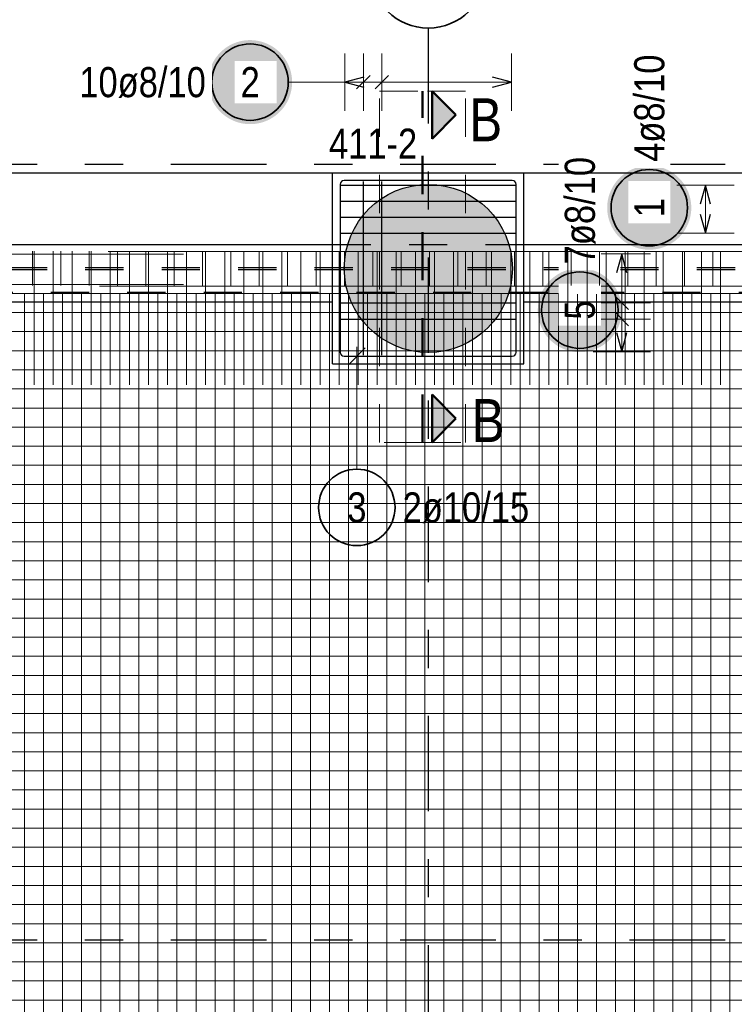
# Model space of a CAD drawing. Header units: millimetres. Extents: x -1.9 to 32.6, y 0 to 21.
# Tile 21 of 59: x 3.9 to 5.8, y 17 to 19.6. Entities that reach past the tile are written whole.
import ezdxf

# ---------------------------------------------------------------- set-up
doc = ezdxf.new("R2010")
doc.units = ezdxf.units.MM
for name, pattern in [('DASHDOT', [1, 0.5, -0.25, 0, -0.25]), ('DASHDOTX2', [2, 1, -0.5, 0, -0.5]), ('HIDDEN', [0.375, 0.25, -0.125])]:
    doc.linetypes.add(name, pattern=pattern)
doc.layers.add('Achsen', color=7, linetype='Continuous', lineweight=20)
doc.layers.add('nplo Bewehrung', color=7, linetype='Continuous', lineweight=20)
doc.styles.add('Arial Narrow', font='ARIALN.TTF')

msp = doc.modelspace()

# ---------------------------------------------------------------- hatches: boundary and pattern name
at = {"lineweight": 25, "true_color": 0x0000ff}
for points in [[(5.059662, 19.364356), (4.997162, 19.426856), (4.997162, 19.301856)], [(5.059662, 18.569564), (4.997162, 18.632064), (4.997162, 18.507064)]]:
    msp.add_hatch(color=5, dxfattribs=at).paths.add_polyline_path(points)
at = {"lineweight": 13, "true_color": 0xd7ffd7}
msp.add_hatch(color=254, dxfattribs=at).paths.add_polyline_path([(5.207249, 18.962544), (5.207229, 18.96551), (5.207169, 18.968475), (5.207069, 18.97144), (5.206929, 18.974403), (5.206749, 18.977364), (5.20653, 18.980322), (5.20627, 18.983277), (5.205971, 18.986228), (5.205631, 18.989175), (5.205252, 18.992117), (5.204834, 18.995054), (5.204376, 18.997984), (5.203878, 19.000908), (5.203341, 19.003826), (5.202765, 19.006736), (5.20215, 19.009637), (5.201495, 19.01253), (5.200802, 19.015415), (5.200069, 19.018289), (5.199298, 19.021153), (5.198489, 19.024007), (5.197641, 19.02685), (5.196755, 19.02968), (5.195831, 19.032499), (5.194869, 19.035305), (5.193869, 19.038098), (5.192831, 19.040877), (5.191756, 19.043641), (5.190644, 19.046391), (5.189495, 19.049126), (5.18831, 19.051845), (5.187087, 19.054548), (5.185829, 19.057234), (5.184534, 19.059903), (5.183203, 19.062554), (5.181837, 19.065187), (5.180435, 19.067801), (5.178999, 19.070396), (5.177527, 19.072971), (5.176021, 19.075527), (5.17448, 19.078062), (5.172906, 19.080576), (5.171298, 19.083068), (5.169656, 19.085539), (5.167981, 19.087987), (5.166273, 19.090412), (5.164533, 19.092814), (5.16276, 19.095193), (5.160956, 19.097547), (5.15912, 19.099877), (5.157253, 19.102182), (5.155355, 19.104461), (5.153426, 19.106715), (5.151467, 19.108942), (5.149478, 19.111143), (5.14746, 19.113317), (5.145412, 19.115463), (5.143336, 19.117582), (5.141232, 19.119672), (5.139099, 19.121734), (5.136939, 19.123767), (5.134752, 19.125771), (5.132537, 19.127744), (5.130297, 19.129688), (5.12803, 19.131602), (5.125738, 19.133485), (5.123421, 19.135336), (5.121079, 19.137157), (5.118712, 19.138945), (5.116322, 19.140702), (5.113908, 19.142426), (5.111471, 19.144117), (5.109012, 19.145775), (5.10653, 19.1474), (5.104027, 19.148992), (5.101503, 19.150549), (5.098957, 19.152073), (5.096392, 19.153562), (5.093806, 19.155016), (5.091202, 19.156435), (5.088578, 19.157819), (5.085936, 19.159167), (5.083276, 19.16048), (5.080598, 19.161757), (5.077904, 19.162997), (5.075193, 19.164201), (5.072466, 19.165369), (5.069724, 19.166499), (5.066966, 19.167593), (5.064195, 19.168649), (5.061409, 19.169668), (5.058609, 19.170649), (5.055797, 19.171592), (5.052972, 19.172497), (5.050135, 19.173364), (5.047287, 19.174193), (5.044428, 19.174983), (5.041559, 19.175735), (5.038679, 19.176448), (5.035791, 19.177122), (5.032893, 19.177757), (5.029987, 19.178352), (5.027074, 19.178909), (5.024153, 19.179426), (5.021225, 19.179904), (5.018292, 19.180343), (5.015352, 19.180741), (5.012408, 19.1811), (5.009459, 19.18142), (5.006506, 19.181699), (5.003549, 19.181939), (5.000589, 19.182139), (4.997627, 19.182299), (4.994664, 19.182419), (4.991698, 19.182499), (4.988732, 19.182539), (4.985766, 19.182539), (4.9828, 19.182499), (4.979835, 19.182419), (4.976871, 19.182299), (4.973909, 19.182139), (4.970949, 19.181939), (4.967993, 19.181699), (4.96504, 19.18142), (4.962091, 19.1811), (4.959146, 19.180741), (4.956207, 19.180343), (4.953273, 19.179904), (4.950346, 19.179426), (4.947425, 19.178909), (4.944511, 19.178352), (4.941605, 19.177757), (4.938708, 19.177122), (4.935819, 19.176448), (4.93294, 19.175735), (4.93007, 19.174983), (4.927211, 19.174193), (4.924363, 19.173364), (4.921526, 19.172497), (4.918702, 19.171592), (4.915889, 19.170649), (4.91309, 19.169668), (4.910304, 19.168649), (4.907532, 19.167593), (4.904775, 19.166499), (4.902032, 19.165369), (4.899305, 19.164201), (4.896594, 19.162997), (4.8939, 19.161757), (4.891223, 19.16048), (4.888563, 19.159167), (4.88592, 19.157819), (4.883297, 19.156435), (4.880692, 19.155016), (4.878107, 19.153562), (4.875541, 19.152073), (4.872996, 19.150549), (4.870471, 19.148992), (4.867968, 19.1474), (4.865487, 19.145775), (4.863027, 19.144117), (4.86059, 19.142426), (4.858177, 19.140702), (4.855786, 19.138945), (4.85342, 19.137157), (4.851078, 19.135336), (4.84876, 19.133485), (4.846468, 19.131602), (4.844202, 19.129688), (4.841961, 19.127744), (4.839747, 19.125771), (4.837559, 19.123767), (4.835399, 19.121734), (4.833267, 19.119672), (4.831162, 19.117582), (4.829086, 19.115463), (4.827039, 19.113317), (4.82502, 19.111143), (4.823032, 19.108942), (4.821073, 19.106715), (4.819144, 19.104461), (4.817246, 19.102182), (4.815378, 19.099877), (4.813542, 19.097547), (4.811738, 19.095193), (4.809966, 19.092814), (4.808225, 19.090412), (4.806517, 19.087987), (4.804843, 19.085539), (4.803201, 19.083068), (4.801593, 19.080576), (4.800018, 19.078062), (4.798477, 19.075527), (4.796971, 19.072971), (4.7955, 19.070396), (4.794063, 19.067801), (4.792661, 19.065187), (4.791295, 19.062554), (4.789965, 19.059903), (4.78867, 19.057234), (4.787411, 19.054548), (4.786189, 19.051845), (4.785003, 19.049126), (4.783854, 19.046391), (4.782742, 19.043641), (4.781667, 19.040877), (4.78063, 19.038098), (4.77963, 19.035305), (4.778668, 19.032499), (4.777744, 19.02968), (4.776857, 19.02685), (4.776009, 19.024007), (4.7752, 19.021153), (4.774429, 19.018289), (4.773697, 19.015415), (4.773003, 19.01253), (4.772349, 19.009637), (4.771733, 19.006736), (4.771157, 19.003826), (4.77062, 19.000908), (4.770123, 18.997984), (4.769665, 18.995054), (4.769246, 18.992117), (4.768867, 18.989175), (4.768528, 18.986228), (4.768228, 18.983277), (4.767969, 18.980322), (4.767749, 18.977364), (4.767569, 18.974403), (4.767429, 18.97144), (4.767329, 18.968475), (4.767269, 18.96551), (4.767249, 18.962544), (4.767269, 18.959577), (4.767329, 18.956612), (4.767429, 18.953647), (4.767569, 18.950684), (4.767749, 18.947723), (4.767969, 18.944765), (4.768228, 18.94181), (4.768528, 18.938859), (4.768867, 18.935912), (4.769246, 18.93297), (4.769665, 18.930034), (4.770123, 18.927103), (4.77062, 18.924179), (4.771157, 18.921261), (4.771733, 18.918352), (4.772349, 18.91545), (4.773003, 18.912557), (4.773697, 18.909673), (4.774429, 18.906798), (4.7752, 18.903934), (4.776009, 18.90108), (4.776857, 18.898238), (4.777744, 18.895407), (4.778668, 18.892588), (4.77963, 18.889782), (4.78063, 18.88699), (4.781667, 18.884211), (4.782742, 18.881446), (4.783854, 18.878696), (4.785003, 18.875961), (4.786189, 18.873242), (4.787411, 18.870539), (4.78867, 18.867853), (4.789965, 18.865185), (4.791295, 18.862534), (4.792661, 18.859901), (4.794063, 18.857286), (4.7955, 18.854691), (4.796971, 18.852116), (4.798477, 18.84956), (4.800018, 18.847025), (4.801593, 18.844511), (4.803201, 18.842019), (4.804843, 18.839548), (4.806517, 18.8371), (4.808225, 18.834675), (4.809966, 18.832273), (4.811738, 18.829894), (4.813542, 18.82754), (4.815378, 18.82521), (4.817246, 18.822905), (4.819144, 18.820626), (4.821073, 18.818372), (4.823032, 18.816145), (4.82502, 18.813944), (4.827039, 18.81177), (4.829086, 18.809624), (4.831162, 18.807505), (4.833267, 18.805415), (4.835399, 18.803353), (4.837559, 18.80132), (4.839747, 18.799317), (4.841961, 18.797343), (4.844202, 18.795399), (4.846468, 18.793485), (4.84876, 18.791603), (4.851078, 18.789751), (4.85342, 18.787931), (4.855786, 18.786142), (4.858177, 18.784386), (4.86059, 18.782662), (4.863027, 18.78097), (4.865487, 18.779312), (4.867968, 18.777687), (4.870471, 18.776095), (4.872996, 18.774538), (4.875541, 18.773014), (4.878107, 18.771526), (4.880692, 18.770071), (4.883297, 18.768652), (4.88592, 18.767268), (4.888563, 18.76592), (4.891223, 18.764607), (4.8939, 18.76333), (4.896594, 18.76209), (4.899305, 18.760886), (4.902032, 18.759718), (4.904775, 18.758588), (4.907532, 18.757494), (4.910304, 18.756438), (4.91309, 18.75542), (4.915889, 18.754438), (4.918702, 18.753495), (4.921526, 18.75259), (4.924363, 18.751723), (4.927211, 18.750894), (4.93007, 18.750104), (4.93294, 18.749352), (4.935819, 18.74864), (4.938708, 18.747966), (4.941605, 18.747331), (4.944511, 18.746735), (4.947425, 18.746178), (4.950346, 18.745661), (4.953273, 18.745183), (4.956207, 18.744745), (4.959146, 18.744346), (4.962091, 18.743987), (4.96504, 18.743668), (4.967993, 18.743388), (4.970949, 18.743148), (4.973909, 18.742948), (4.976871, 18.742789), (4.979835, 18.742669), (4.9828, 18.742589), (4.985766, 18.742549), (4.988732, 18.742549), (4.991698, 18.742589), (4.994664, 18.742669), (4.997627, 18.742789), (5.000589, 18.742948), (5.003549, 18.743148), (5.006506, 18.743388), (5.009459, 18.743668), (5.012408, 18.743987), (5.015352, 18.744346), (5.018292, 18.744745), (5.021225, 18.745183), (5.024153, 18.745661), (5.027074, 18.746178), (5.029987, 18.746735), (5.032893, 18.747331), (5.035791, 18.747966), (5.038679, 18.74864), (5.041559, 18.749352), (5.044428, 18.750104), (5.047287, 18.750894), (5.050135, 18.751723), (5.052972, 18.75259), (5.055797, 18.753495), (5.058609, 18.754438), (5.061409, 18.75542), (5.064195, 18.756438), (5.066966, 18.757494), (5.069724, 18.758588), (5.072466, 18.759718), (5.075193, 18.760886), (5.077904, 18.76209), (5.080598, 18.76333), (5.083276, 18.764607), (5.085936, 18.76592), (5.088578, 18.767268), (5.091202, 18.768652), (5.093806, 18.770071), (5.096392, 18.771526), (5.098957, 18.773014), (5.101503, 18.774538), (5.104027, 18.776095), (5.10653, 18.777687), (5.109012, 18.779312), (5.111471, 18.78097), (5.113908, 18.782662), (5.116322, 18.784386), (5.118712, 18.786142), (5.121079, 18.787931), (5.123421, 18.789751), (5.125738, 18.791603), (5.12803, 18.793485), (5.130297, 18.795399), (5.132537, 18.797343), (5.134752, 18.799317), (5.136939, 18.80132), (5.139099, 18.803353), (5.141232, 18.805415), (5.143336, 18.807505), (5.145412, 18.809624), (5.14746, 18.81177), (5.149478, 18.813944), (5.151467, 18.816145), (5.153426, 18.818372), (5.155355, 18.820626), (5.157253, 18.822905), (5.15912, 18.82521), (5.160956, 18.82754), (5.16276, 18.829894), (5.164533, 18.832273), (5.166273, 18.834675), (5.167981, 18.8371), (5.169656, 18.839548), (5.171298, 18.842019), (5.172906, 18.844511), (5.17448, 18.847025), (5.176021, 18.84956), (5.177527, 18.852116), (5.178999, 18.854691), (5.180435, 18.857286), (5.181837, 18.859901), (5.183203, 18.862534), (5.184534, 18.865185), (5.185829, 18.867853), (5.187087, 18.870539), (5.18831, 18.873242), (5.189495, 18.875961), (5.190644, 18.878696), (5.191756, 18.881446), (5.192831, 18.884211), (5.193869, 18.88699), (5.194869, 18.889782), (5.195831, 18.892588), (5.196755, 18.895407), (5.197641, 18.898238), (5.198489, 18.90108), (5.199298, 18.903934), (5.200069, 18.906798), (5.200802, 18.909673), (5.201495, 18.912557), (5.20215, 18.91545), (5.202765, 18.918352), (5.203341, 18.921261), (5.203878, 18.924179), (5.204376, 18.927103), (5.204834, 18.930034), (5.205252, 18.93297), (5.205631, 18.935912), (5.205971, 18.938859), (5.20627, 18.94181), (5.20653, 18.944765), (5.206749, 18.947723), (5.206929, 18.950684), (5.207069, 18.953647), (5.207169, 18.956612), (5.207229, 18.959577)])
at = {"layer": 'Achsen', "lineweight": 25, "true_color": 0xffffff}
for points in [[(4.630899, 19.450099), (4.630832, 19.453938), (4.630631, 19.457772), (4.630296, 19.461597), (4.629828, 19.465408), (4.629228, 19.4692), (4.628495, 19.472969), (4.627631, 19.47671), (4.626637, 19.480419), (4.625515, 19.484091), (4.624265, 19.487721), (4.622889, 19.491306), (4.621389, 19.49484), (4.619766, 19.49832), (4.618023, 19.501741), (4.616161, 19.505099), (4.614184, 19.50839), (4.612093, 19.51161), (4.609891, 19.514755), (4.60758, 19.517822), (4.605164, 19.520805), (4.602645, 19.523703), (4.600026, 19.526511), (4.597311, 19.529226), (4.594503, 19.531845), (4.591605, 19.534364), (4.588621, 19.53678), (4.585555, 19.539091), (4.58241, 19.541293), (4.57919, 19.543384), (4.575899, 19.545362), (4.572541, 19.547223), (4.569119, 19.548966), (4.56564, 19.550589), (4.562105, 19.552089), (4.558521, 19.553465), (4.554891, 19.554715), (4.551219, 19.555838), (4.54751, 19.556831), (4.543769, 19.557695), (4.54, 19.558428), (4.536208, 19.559028), (4.532397, 19.559496), (4.528572, 19.559831), (4.524738, 19.560032), (4.520899, 19.560099), (4.51706, 19.560032), (4.513225, 19.559831), (4.509401, 19.559496), (4.50559, 19.559028), (4.501797, 19.558428), (4.498028, 19.557695), (4.494287, 19.556831), (4.490579, 19.555838), (4.486907, 19.554715), (4.483276, 19.553465), (4.479692, 19.552089), (4.476158, 19.550589), (4.472678, 19.548966), (4.469257, 19.547223), (4.465899, 19.545362), (4.462608, 19.543384), (4.459387, 19.541293), (4.456242, 19.539091), (4.453176, 19.53678), (4.450192, 19.534364), (4.447294, 19.531845), (4.444486, 19.529226), (4.441771, 19.526511), (4.439153, 19.523703), (4.436634, 19.520805), (4.434217, 19.517822), (4.431907, 19.514755), (4.429705, 19.51161), (4.427613, 19.50839), (4.425636, 19.505099), (4.423774, 19.501741), (4.422031, 19.49832), (4.420409, 19.49484), (4.418908, 19.491306), (4.417532, 19.487721), (4.416282, 19.484091), (4.41516, 19.480419), (4.414166, 19.47671), (4.413302, 19.472969), (4.41257, 19.4692), (4.411969, 19.465408), (4.411501, 19.461597), (4.411167, 19.457772), (4.410966, 19.453938), (4.410899, 19.450099), (4.410966, 19.44626), (4.411167, 19.442426), (4.411501, 19.438601), (4.411969, 19.43479), (4.41257, 19.430998), (4.413302, 19.427229), (4.414166, 19.423487), (4.41516, 19.419779), (4.416282, 19.416107), (4.417532, 19.412477), (4.418908, 19.408892), (4.420409, 19.405358), (4.422031, 19.401878), (4.423774, 19.398457), (4.425636, 19.395099), (4.427613, 19.391808), (4.429705, 19.388588), (4.431907, 19.385442), (4.434217, 19.382376), (4.436634, 19.379392), (4.439153, 19.376494), (4.441771, 19.373686), (4.444486, 19.370971), (4.447294, 19.368353), (4.450192, 19.365834), (4.453176, 19.363418), (4.456242, 19.361107), (4.459387, 19.358905), (4.462608, 19.356814), (4.465899, 19.354836), (4.469257, 19.352975), (4.472678, 19.351231), (4.476158, 19.349609), (4.479692, 19.348109), (4.483276, 19.346733), (4.486907, 19.345483), (4.490579, 19.34436), (4.494287, 19.343366), (4.498028, 19.342503), (4.501797, 19.34177), (4.50559, 19.341169), (4.509401, 19.340701), (4.513225, 19.340367), (4.51706, 19.340166), (4.520899, 19.340099), (4.524738, 19.340166), (4.528572, 19.340367), (4.532397, 19.340701), (4.536208, 19.341169), (4.54, 19.34177), (4.543769, 19.342503), (4.54751, 19.343366), (4.551219, 19.34436), (4.554891, 19.345483), (4.558521, 19.346733), (4.562105, 19.348109), (4.56564, 19.349609), (4.569119, 19.351231), (4.572541, 19.352975), (4.575899, 19.354836), (4.57919, 19.356814), (4.58241, 19.358905), (4.585555, 19.361107), (4.588621, 19.363418), (4.591605, 19.365834), (4.594503, 19.368353), (4.597311, 19.370971), (4.600026, 19.373686), (4.602645, 19.376494), (4.605164, 19.379392), (4.60758, 19.382376), (4.609891, 19.385442), (4.612093, 19.388588), (4.614184, 19.391808), (4.616161, 19.395099), (4.618023, 19.398457), (4.619766, 19.401878), (4.621389, 19.405358), (4.622889, 19.408892), (4.624265, 19.412477), (4.625515, 19.416107), (4.626637, 19.419779), (4.627631, 19.423487), (4.628495, 19.427229), (4.629228, 19.430998), (4.629828, 19.43479), (4.630296, 19.438601), (4.630631, 19.442426)], [(5.675305, 19.121462), (5.675238, 19.125301), (5.675037, 19.129135), (5.674703, 19.13296), (5.674235, 19.136771), (5.673634, 19.140563), (5.672902, 19.144332), (5.672038, 19.148073), (5.671044, 19.151782), (5.669922, 19.155453), (5.668672, 19.159084), (5.667296, 19.162668), (5.665795, 19.166203), (5.664173, 19.169682), (5.66243, 19.173103), (5.660568, 19.176462), (5.658591, 19.179753), (5.6565, 19.182973), (5.654297, 19.186118), (5.651987, 19.189184), (5.64957, 19.192168), (5.647051, 19.195066), (5.644433, 19.197874), (5.641718, 19.200589), (5.63891, 19.203208), (5.636012, 19.205726), (5.633028, 19.208143), (5.629962, 19.210453), (5.626817, 19.212656), (5.623597, 19.214747), (5.620305, 19.216724), (5.616947, 19.218586), (5.613526, 19.220329), (5.610046, 19.221952), (5.606512, 19.223452), (5.602928, 19.224828), (5.599297, 19.226078), (5.595626, 19.2272), (5.591917, 19.228194), (5.588176, 19.229058), (5.584407, 19.22979), (5.580614, 19.230391), (5.576804, 19.230859), (5.572979, 19.231194), (5.569144, 19.231395), (5.565305, 19.231462), (5.561466, 19.231395), (5.557632, 19.231194), (5.553807, 19.230859), (5.549996, 19.230391), (5.546204, 19.22979), (5.542435, 19.229058), (5.538694, 19.228194), (5.534985, 19.2272), (5.531314, 19.226078), (5.527683, 19.224828), (5.524099, 19.223452), (5.520564, 19.221952), (5.517085, 19.220329), (5.513664, 19.218586), (5.510305, 19.216724), (5.507014, 19.214747), (5.503794, 19.212656), (5.500649, 19.210453), (5.497583, 19.208143), (5.494599, 19.205726), (5.491701, 19.203208), (5.488893, 19.200589), (5.486178, 19.197874), (5.483559, 19.195066), (5.481041, 19.192168), (5.478624, 19.189184), (5.476314, 19.186118), (5.474111, 19.182973), (5.47202, 19.179753), (5.470043, 19.176462), (5.468181, 19.173103), (5.466438, 19.169682), (5.464815, 19.166203), (5.463315, 19.162668), (5.461939, 19.159084), (5.460689, 19.155453), (5.459567, 19.151782), (5.458573, 19.148073), (5.457709, 19.144332), (5.456977, 19.140563), (5.456376, 19.136771), (5.455908, 19.13296), (5.455573, 19.129135), (5.455372, 19.125301), (5.455305, 19.121462), (5.455372, 19.117623), (5.455573, 19.113788), (5.455908, 19.109963), (5.456376, 19.106153), (5.456977, 19.10236), (5.457709, 19.098591), (5.458573, 19.09485), (5.459567, 19.091141), (5.460689, 19.08747), (5.461939, 19.083839), (5.463315, 19.080255), (5.464815, 19.076721), (5.466438, 19.073241), (5.468181, 19.06982), (5.470043, 19.066462), (5.47202, 19.06317), (5.474111, 19.05995), (5.476314, 19.056805), (5.478624, 19.053739), (5.481041, 19.050755), (5.483559, 19.047857), (5.486178, 19.045049), (5.488893, 19.042334), (5.491701, 19.039716), (5.494599, 19.037197), (5.497583, 19.03478), (5.500649, 19.03247), (5.503794, 19.030267), (5.507014, 19.028176), (5.510305, 19.026199), (5.513664, 19.024337), (5.517085, 19.022594), (5.520564, 19.020972), (5.524099, 19.019471), (5.527683, 19.018095), (5.531314, 19.016845), (5.534985, 19.015723), (5.538694, 19.014729), (5.542435, 19.013865), (5.546204, 19.013133), (5.549996, 19.012532), (5.553807, 19.012064), (5.557632, 19.01173), (5.561466, 19.011529), (5.565305, 19.011462), (5.569144, 19.011529), (5.572979, 19.01173), (5.576804, 19.012064), (5.580614, 19.012532), (5.584407, 19.013133), (5.588176, 19.013865), (5.591917, 19.014729), (5.595626, 19.015723), (5.599297, 19.016845), (5.602928, 19.018095), (5.606512, 19.019471), (5.610046, 19.020972), (5.613526, 19.022594), (5.616947, 19.024337), (5.620305, 19.026199), (5.623597, 19.028176), (5.626817, 19.030267), (5.629962, 19.03247), (5.633028, 19.03478), (5.636012, 19.037197), (5.63891, 19.039716), (5.641718, 19.042334), (5.644433, 19.045049), (5.647051, 19.047857), (5.64957, 19.050755), (5.651987, 19.053739), (5.654297, 19.056805), (5.6565, 19.05995), (5.658591, 19.06317), (5.660568, 19.066462), (5.66243, 19.06982), (5.664173, 19.073241), (5.665795, 19.076721), (5.667296, 19.080255), (5.668672, 19.083839), (5.669922, 19.08747), (5.671044, 19.091141), (5.672038, 19.09485), (5.672902, 19.098591), (5.673634, 19.10236), (5.674235, 19.106153), (5.674703, 19.109963), (5.675037, 19.113788)], [(5.493665, 18.853302), (5.493598, 18.857141), (5.493397, 18.860975), (5.493062, 18.8648), (5.492594, 18.868611), (5.491994, 18.872403), (5.491261, 18.876172), (5.490397, 18.879913), (5.489404, 18.883622), (5.488281, 18.887294), (5.487031, 18.890924), (5.485655, 18.894508), (5.484155, 18.898043), (5.482532, 18.901523), (5.480789, 18.904944), (5.478928, 18.908302), (5.47695, 18.911593), (5.474859, 18.914813), (5.472657, 18.917958), (5.470346, 18.921025), (5.46793, 18.924008), (5.465411, 18.926906), (5.462792, 18.929714), (5.460077, 18.932429), (5.457269, 18.935048), (5.454372, 18.937567), (5.451388, 18.939983), (5.448321, 18.942294), (5.445176, 18.944496), (5.441956, 18.946587), (5.438665, 18.948565), (5.435307, 18.950426), (5.431886, 18.952169), (5.428406, 18.953792), (5.424872, 18.955292), (5.421287, 18.956668), (5.417657, 18.957918), (5.413985, 18.959041), (5.410276, 18.960034), (5.406535, 18.960898), (5.402766, 18.961631), (5.398974, 18.962231), (5.395163, 18.962699), (5.391338, 18.963034), (5.387504, 18.963235), (5.383665, 18.963302), (5.379826, 18.963235), (5.375992, 18.963034), (5.372167, 18.962699), (5.368356, 18.962231), (5.364564, 18.961631), (5.360795, 18.960898), (5.357053, 18.960034), (5.353345, 18.959041), (5.349673, 18.957918), (5.346043, 18.956668), (5.342458, 18.955292), (5.338924, 18.953792), (5.335444, 18.952169), (5.332023, 18.950426), (5.328665, 18.948565), (5.325374, 18.946587), (5.322154, 18.944496), (5.319008, 18.942294), (5.315942, 18.939983), (5.312958, 18.937567), (5.310061, 18.935048), (5.307252, 18.932429), (5.304537, 18.929714), (5.301919, 18.926906), (5.2994, 18.924008), (5.296984, 18.921025), (5.294673, 18.917958), (5.292471, 18.914813), (5.29038, 18.911593), (5.288402, 18.908302), (5.286541, 18.904944), (5.284798, 18.901523), (5.283175, 18.898043), (5.281675, 18.894508), (5.280299, 18.890924), (5.279049, 18.887294), (5.277926, 18.883622), (5.276932, 18.879913), (5.276069, 18.876172), (5.275336, 18.872403), (5.274735, 18.868611), (5.274267, 18.8648), (5.273933, 18.860975), (5.273732, 18.857141), (5.273665, 18.853302), (5.273732, 18.849463), (5.273933, 18.845629), (5.274267, 18.841804), (5.274735, 18.837993), (5.275336, 18.8342), (5.276069, 18.830431), (5.276932, 18.82669), (5.277926, 18.822982), (5.279049, 18.81931), (5.280299, 18.81568), (5.281675, 18.812095), (5.283175, 18.808561), (5.284798, 18.805081), (5.286541, 18.80166), (5.288402, 18.798302), (5.29038, 18.795011), (5.292471, 18.791791), (5.294673, 18.788645), (5.296984, 18.785579), (5.2994, 18.782595), (5.301919, 18.779697), (5.304537, 18.776889), (5.307252, 18.774174), (5.310061, 18.771556), (5.312958, 18.769037), (5.315942, 18.766621), (5.319008, 18.76431), (5.322154, 18.762108), (5.325374, 18.760016), (5.328665, 18.758039), (5.332023, 18.756178), (5.335444, 18.754434), (5.338924, 18.752812), (5.342458, 18.751312), (5.346043, 18.749936), (5.349673, 18.748686), (5.353345, 18.747563), (5.357053, 18.746569), (5.360795, 18.745706), (5.364564, 18.744973), (5.368356, 18.744372), (5.372167, 18.743904), (5.375992, 18.74357), (5.379826, 18.743369), (5.383665, 18.743302), (5.387504, 18.743369), (5.391338, 18.74357), (5.395163, 18.743904), (5.398974, 18.744372), (5.402766, 18.744973), (5.406535, 18.745706), (5.410276, 18.746569), (5.413985, 18.747563), (5.417657, 18.748686), (5.421287, 18.749936), (5.424872, 18.751312), (5.428406, 18.752812), (5.431886, 18.754434), (5.435307, 18.756178), (5.438665, 18.758039), (5.441956, 18.760016), (5.445176, 18.762108), (5.448321, 18.76431), (5.451388, 18.766621), (5.454372, 18.769037), (5.457269, 18.771556), (5.460077, 18.774174), (5.462792, 18.776889), (5.465411, 18.779697), (5.46793, 18.782595), (5.470346, 18.785579), (5.472657, 18.788645), (5.474859, 18.791791), (5.47695, 18.795011), (5.478928, 18.798302), (5.480789, 18.80166), (5.482532, 18.805081), (5.484155, 18.808561), (5.485655, 18.812095), (5.487031, 18.81568), (5.488281, 18.81931), (5.489404, 18.822982), (5.490397, 18.82669), (5.491261, 18.830431), (5.491994, 18.8342), (5.492594, 18.837993), (5.493062, 18.841804), (5.493397, 18.845629)]]:
    msp.add_hatch(color=7, dxfattribs=at).paths.add_polyline_path(points)

# ---------------------------------------------------------------- linework, layer by layer
at = {"color": 9, "linetype": 'HIDDEN', "lineweight": 0, "ltscale": 0.25}
for p, q in [((4.859585, 18.507064), (4.859585, 19.426856)), ((4.859585, 19.426856), (4.972162, 19.426856)), ((5.084739, 19.426856), (4.972162, 19.426856)), ((5.084739, 18.507064), (5.084739, 19.426856)), ((4.972162, 18.507064), (4.859585, 18.507064)), ((4.972162, 18.507064), (5.084739, 18.507064))]:
    msp.add_line(p, q, dxfattribs=at)
at = {"color": 4, "linetype": 'DASHDOT', "lineweight": 50, "ltscale": 0.25}
msp.add_line((4.972162, 18.507064), (4.972162, 19.426856), dxfattribs=at)
msp.add_line((4.972162, 18.507064), (4.972162, 19.426856), dxfattribs=at)
at = {"color": 4, "linetype": 'Continuous', "lineweight": 50}
for p, q in [((4.997162, 19.301856), (4.997162, 19.426856)), ((4.997162, 19.426856), (5.059662, 19.364356)), ((5.059662, 19.364356), (4.997162, 19.301856)), ((4.997162, 18.507064), (4.997162, 18.632064)), ((4.997162, 18.632064), (5.059662, 18.569564)), ((5.059662, 18.569564), (4.997162, 18.507064))]:
    msp.add_line(p, q, dxfattribs=at)
at = {"color": 3, "linetype": 'Continuous', "lineweight": 25}
for p, q in [((2.937542, 19.212544), (4.736863, 19.212544)), ((4.736863, 18.712544), (4.736863, 19.212544)), ((4.736863, 19.212544), (5.236863, 19.212544)), ((5.236863, 18.712544), (5.236863, 19.212544)), ((2.937542, 19.025044), (4.736863, 19.025044)), ((2.937542, 18.875044), (4.736863, 18.875044)), ((4.736863, 18.712544), (5.236863, 18.712544))]:
    msp.add_line(p, q, dxfattribs=at)
at = {"color": 3, "linetype": 'HIDDEN', "lineweight": 25, "ltscale": 0.25}
for p, q in [((4.736863, 19.025044), (5.236863, 19.025044)), ((2.689722, 18.965042), (9.117929, 18.965042)), ((2.689722, 18.960042), (9.112929, 18.960042)), ((3.399722, 18.900042), (9.177222, 18.900042))]:
    msp.add_line(p, q, dxfattribs=at)
at = {"layer": 'Achsen', "color": 3, "linetype": 'DASHDOTX2', "lineweight": 25, "ltscale": 0.25}
for p, q in [((4.987226, 19.591412), (4.987226, 10.31573)), ((1.91368, 19.235042), (12.86808, 19.235042)), ((1.91368, 17.205042), (12.86808, 17.205042))]:
    msp.add_line(p, q, dxfattribs=at)
at = {"layer": 'Achsen', "color": 5, "linetype": 'Continuous', "lineweight": 18, "ltscale": 2}
for p, q in [((4.768863, 19.525099), (4.768863, 19.375099)), ((4.817307, 19.375099), (4.817307, 19.525099)), ((4.865752, 19.375099), (4.865752, 19.525099)), ((5.204863, 19.375099), (5.204863, 19.525099)), ((4.620899, 19.450099), (4.768863, 19.450099)), ((5.204863, 19.450099), (4.768863, 19.450099)), ((5.787093, 19.180544), (5.637093, 19.180544)), ((5.712093, 19.054544), (5.712093, 19.180544)), ((5.637093, 19.054544), (5.787093, 19.054544)), ((5.568408, 19.000544), (5.418408, 19.000544)), ((5.493408, 18.744544), (5.493408, 19.000544)), ((5.418408, 18.872544), (5.568408, 18.872544)), ((5.418408, 18.829877), (5.568408, 18.829877)), ((4.800103, 18.436949), (4.800103, 18.757544)), ((5.418408, 18.744544), (5.568408, 18.744544))]:
    msp.add_line(p, q, dxfattribs=at)
at = {"layer": 'Achsen', "color": 3, "linetype": 'Continuous', "lineweight": 25, "ltscale": 2}
for p, q in [((4.818863, 19.463496), (4.768863, 19.450099)), ((4.79963, 19.432421), (4.834985, 19.467776)), ((4.848074, 19.432421), (4.883429, 19.467776)), ((5.204863, 19.450099), (5.154863, 19.463496)), ((4.768863, 19.450099), (4.818863, 19.436701)), ((5.154863, 19.436701), (5.204863, 19.450099)), ((4.756863, 19.182544), (4.756863, 18.742544)), ((4.759363, 19.180544), (5.214363, 19.180544)), ((5.206863, 19.192544), (4.766863, 19.192544)), ((4.817307, 18.735042), (4.817307, 19.190042)), ((4.865752, 18.735042), (4.865752, 19.190042)), ((5.206863, 19.192544), (5.154363, 19.192544)), ((5.216863, 19.130044), (5.216863, 19.182544)), ((5.216863, 18.742544), (5.216863, 19.182544)), ((5.712093, 19.180544), (5.698696, 19.130544)), ((5.725491, 19.130544), (5.712093, 19.180544)), ((4.759363, 19.138544), (5.214363, 19.138544)), ((5.698696, 19.104544), (5.712093, 19.054544)), ((5.712093, 19.054544), (5.725491, 19.104544)), ((4.759363, 19.096544), (5.214363, 19.096544)), ((4.759363, 19.054544), (5.214363, 19.054544)), ((5.493408, 19.000544), (5.48001, 18.950544)), ((5.506805, 18.950544), (5.493408, 19.000544)), ((4.759363, 18.872544), (5.214363, 18.872544)), ((5.47573, 18.890221), (5.511086, 18.854866)), ((5.47573, 18.847555), (5.511086, 18.812199)), ((4.759363, 18.829877), (5.214363, 18.829877)), ((5.48001, 18.794544), (5.493408, 18.744544)), ((5.493408, 18.744544), (5.506805, 18.794544)), ((4.8222, 18.754641), (4.778006, 18.710447)), ((4.766863, 18.732544), (5.206863, 18.732544))]:
    msp.add_line(p, q, dxfattribs=at)
at = {"layer": 'Achsen', "color": 2, "linetype": 'Continuous', "lineweight": 35}
msp.add_circle((4.987226, 19.741412), 0.15, dxfattribs=at)
at = {"layer": 'Achsen', "color": 2, "linetype": 'Continuous', "lineweight": 35, "ltscale": 2}
for centre in [(4.520899, 19.450099), (5.565305, 19.121462), (5.383665, 18.853302), (4.800103, 18.336949)]:
    msp.add_circle(centre, 0.1, dxfattribs=at)
at = {"layer": 'Achsen', "color": 3, "linetype": 'Continuous', "lineweight": 25, "ltscale": 2}
for centre, start, end in [((4.766863, 19.182544), 90, 180), ((5.206863, 19.182544), 0, 90), ((5.206863, 19.182544), 0, 90), ((4.766863, 18.742544), 180, 270), ((5.206863, 18.742544), 270, 0)]:
    msp.add_arc(centre, 0.01, start, end, dxfattribs=at)
at = {"layer": 'nplo Bewehrung', "color": 9, "linetype": 'Continuous', "lineweight": 0, "ltscale": 2}
for p, q in [((2.730599, 18.999847), (4.346911, 18.999847)), ((3.951541, 18.917542), (3.951541, 19.007542)), ((3.9556, 18.657544), (3.9556, 19.007544)), ((4.005491, 18.657544), (4.005491, 19.007544)), ((4.025729, 18.917542), (4.025729, 19.007542)), ((4.055383, 18.657544), (4.055383, 19.007544)), ((4.099917, 18.917542), (4.099917, 19.007542)), ((4.105274, 18.657544), (4.105274, 19.007544)), ((4.155166, 18.657544), (4.155166, 19.007544)), ((4.174105, 18.917542), (4.174105, 19.007542)), ((4.205057, 18.657544), (4.205057, 19.007544)), ((4.248294, 18.917542), (4.248294, 19.007542)), ((4.254949, 18.657544), (4.254949, 19.007544)), ((4.30484, 18.657544), (4.30484, 19.007544)), ((4.322482, 18.917542), (4.322482, 19.007542)), ((4.354731, 18.657544), (4.354731, 19.007544)), ((4.39667, 18.917542), (4.39667, 19.007542)), ((4.404623, 18.657544), (4.404623, 19.007544)), ((4.454514, 18.657544), (4.454514, 19.007544)), ((4.470859, 18.917542), (4.470859, 19.007542)), ((4.504406, 18.657544), (4.504406, 19.007544)), ((4.545047, 18.917542), (4.545047, 19.007542)), ((4.554297, 18.657544), (4.554297, 19.007544)), ((4.604189, 18.657544), (4.604189, 19.007544)), ((4.619235, 18.917542), (4.619235, 19.007542)), ((4.65408, 18.657544), (4.65408, 19.007544)), ((4.693424, 18.917542), (4.693424, 19.007542)), ((4.703972, 18.657544), (4.703972, 19.007544)), ((4.753863, 18.657544), (4.753863, 19.007544)), ((4.767612, 18.917542), (4.767612, 19.007542)), ((4.803754, 18.657544), (4.803754, 19.007544)), ((4.8418, 18.917542), (4.8418, 19.007542)), ((4.853646, 18.657544), (4.853646, 19.007544)), ((4.903537, 18.657544), (4.903537, 19.007544)), ((4.915989, 18.917542), (4.915989, 19.007542)), ((4.953429, 18.657544), (4.953429, 19.007544)), ((4.990177, 18.917542), (4.990177, 19.007542)), ((5.00332, 18.657544), (5.00332, 19.007544)), ((5.053212, 18.657544), (5.053212, 19.007544)), ((5.064365, 18.917542), (5.064365, 19.007542)), ((5.103103, 18.657544), (5.103103, 19.007544)), ((5.138554, 18.917542), (5.138554, 19.007542)), ((5.152995, 18.657544), (5.152995, 19.007544)), ((5.202886, 18.657544), (5.202886, 19.007544)), ((5.212742, 18.917542), (5.212742, 19.007542)), ((5.252777, 18.657544), (5.252777, 19.007544)), ((5.28693, 18.917542), (5.28693, 19.007542)), ((5.302669, 18.657544), (5.302669, 19.007544)), ((5.502235, 18.657544), (5.502235, 19.007544)), ((5.509495, 18.917542), (5.509495, 19.007542)), ((5.552126, 18.657544), (5.552126, 19.007544)), ((5.583683, 18.917542), (5.583683, 19.007542)), ((5.602018, 18.657544), (5.602018, 19.007544)), ((5.651909, 18.657544), (5.651909, 19.007544)), ((5.657872, 18.917542), (5.657872, 19.007542)), ((5.7018, 18.657544), (5.7018, 19.007544)), ((5.73206, 18.917542), (5.73206, 19.007542)), ((5.751692, 18.657544), (5.751692, 19.007544)), ((2.730599, 18.920707), (4.346911, 18.920707)), ((2.650422, 18.897044), (9.14981, 18.897044)), ((2.652922, 18.897044), (9.15231, 18.897044)), ((3.930514, 13.895042), (3.930514, 18.895042)), ((3.980404, 13.895042), (3.980404, 18.895042)), ((4.030295, 13.895042), (4.030295, 18.895042)), ((4.080185, 13.895042), (4.080185, 18.895042)), ((4.126796, 18.915622), (9.126796, 18.915622)), ((4.130075, 13.895042), (4.130075, 18.895042)), ((4.179965, 13.895042), (4.179965, 18.895042)), ((4.229855, 13.895042), (4.229855, 18.895042)), ((4.279745, 13.895042), (4.279745, 18.895042)), ((4.329635, 13.895042), (4.329635, 18.895042)), ((4.379525, 13.895042), (4.379525, 18.895042)), ((4.429415, 13.895042), (4.429415, 18.895042)), ((4.479305, 13.895042), (4.479305, 18.895042)), ((4.529196, 13.895042), (4.529196, 18.895042)), ((4.579086, 13.895042), (4.579086, 18.895042)), ((4.628976, 13.895042), (4.628976, 18.895042)), ((4.678866, 13.895042), (4.678866, 18.895042)), ((4.728756, 13.895042), (4.728756, 18.895042)), ((4.778646, 13.895042), (4.778646, 18.895042)), ((4.828536, 13.895042), (4.828536, 18.895042)), ((4.878426, 13.895042), (4.878426, 18.895042)), ((4.928316, 13.895042), (4.928316, 18.895042)), ((4.978206, 13.895042), (4.978206, 18.895042)), ((5.028096, 13.895042), (5.028096, 18.895042)), ((5.077987, 13.895042), (5.077987, 18.895042)), ((5.127877, 13.895042), (5.127877, 18.895042)), ((5.177767, 13.895042), (5.177767, 18.895042)), ((5.227657, 13.895042), (5.227657, 18.895042)), ((5.277547, 13.895042), (5.277547, 18.895042)), ((5.327437, 13.895042), (5.327437, 18.895042)), ((5.477107, 13.895042), (5.477107, 18.895042)), ((5.526997, 13.895042), (5.526997, 18.895042)), ((5.576887, 13.895042), (5.576887, 18.895042)), ((5.626778, 13.895042), (5.626778, 18.895042)), ((5.676668, 13.895042), (5.676668, 18.895042)), ((5.726558, 13.895042), (5.726558, 18.895042)), ((5.776448, 13.895042), (5.776448, 18.895042)), ((2.650422, 18.79706), (9.14981, 18.79706)), ((2.652922, 18.79706), (9.15231, 18.79706)), ((2.650422, 18.747069), (9.14981, 18.747069)), ((2.652922, 18.747069), (9.15231, 18.747069)), ((2.650422, 18.697077), (9.14981, 18.697077)), ((2.652922, 18.697077), (9.15231, 18.697077)), ((2.650422, 18.647086), (9.14981, 18.647086)), ((2.652922, 18.647086), (9.15231, 18.647086)), ((2.650422, 18.597094), (9.14981, 18.597094)), ((2.652922, 18.597094), (9.15231, 18.597094)), ((2.650422, 18.547103), (9.14981, 18.547103)), ((2.652922, 18.547102), (9.15231, 18.547102)), ((2.650422, 18.497111), (9.14981, 18.497111)), ((2.652922, 18.497111), (9.15231, 18.497111)), ((2.650422, 18.447119), (9.14981, 18.447119)), ((2.652922, 18.447119), (9.15231, 18.447119)), ((2.650422, 18.397128), (9.14981, 18.397128)), ((2.652922, 18.397128), (9.15231, 18.397128)), ((2.650422, 18.347136), (9.14981, 18.347136)), ((2.652922, 18.347136), (9.15231, 18.347136)), ((2.650422, 18.297145), (9.14981, 18.297145)), ((2.652922, 18.297144), (9.15231, 18.297144)), ((2.650422, 18.247153), (9.14981, 18.247153)), ((2.652922, 18.247153), (9.15231, 18.247153)), ((2.650422, 18.197161), (9.14981, 18.197161)), ((2.652922, 18.197161), (9.15231, 18.197161)), ((2.650422, 18.14717), (9.14981, 18.14717)), ((2.652922, 18.14717), (9.15231, 18.14717)), ((2.650422, 18.097178), (9.14981, 18.097178)), ((2.652922, 18.097178), (9.15231, 18.097178)), ((2.650422, 18.047187), (9.14981, 18.047187)), ((2.652922, 18.047186), (9.15231, 18.047186)), ((2.650422, 17.997195), (9.14981, 17.997195)), ((2.652922, 17.997195), (9.15231, 17.997195)), ((2.650422, 17.947204), (9.14981, 17.947204)), ((2.652922, 17.947203), (9.15231, 17.947203)), ((2.650422, 17.897212), (9.14981, 17.897212)), ((2.652922, 17.897212), (9.15231, 17.897212)), ((2.650422, 17.84722), (9.14981, 17.84722)), ((2.652922, 17.84722), (9.15231, 17.84722)), ((2.650422, 17.797229), (9.14981, 17.797229)), ((2.652922, 17.797228), (9.15231, 17.797228)), ((2.650422, 17.747237), (9.14981, 17.747237)), ((2.652922, 17.747237), (9.15231, 17.747237)), ((2.650422, 17.697246), (9.14981, 17.697246)), ((2.652922, 17.697245), (9.15231, 17.697245)), ((2.650422, 17.647254), (9.14981, 17.647254)), ((2.652922, 17.647254), (9.15231, 17.647254)), ((2.650422, 17.597262), (9.14981, 17.597262)), ((2.652922, 17.597262), (9.15231, 17.597262)), ((2.650422, 17.547271), (9.14981, 17.547271)), ((2.652922, 17.54727), (9.15231, 17.54727)), ((2.650422, 17.497279), (9.14981, 17.497279)), ((2.652922, 17.497279), (9.15231, 17.497279)), ((2.650422, 17.447288), (9.14981, 17.447288)), ((2.652922, 17.447287), (9.15231, 17.447287)), ((2.650422, 17.397296), (9.14981, 17.397296)), ((2.652922, 17.397296), (9.15231, 17.397296)), ((2.650422, 17.347305), (9.14981, 17.347305)), ((2.652922, 17.347304), (9.15231, 17.347304)), ((2.650422, 17.297313), (9.14981, 17.297313)), ((2.652922, 17.297313), (9.15231, 17.297313)), ((2.650422, 17.247321), (9.14981, 17.247321)), ((2.652922, 17.247321), (9.15231, 17.247321)), ((2.650422, 17.19733), (9.14981, 17.19733)), ((2.652922, 17.197329), (9.15231, 17.197329)), ((2.650422, 17.147338), (9.14981, 17.147338)), ((2.652922, 17.147338), (9.15231, 17.147338)), ((2.650422, 17.097347), (9.14981, 17.097347)), ((2.652922, 17.097346), (9.15231, 17.097346)), ((2.650422, 17.047355), (9.14981, 17.047355)), ((2.652922, 17.047355), (9.15231, 17.047355))]:
    msp.add_line(p, q, dxfattribs=at)
at = {"layer": 'nplo Bewehrung', "color": 3, "linetype": 'Continuous', "lineweight": 25}
msp.add_circle((4.987249, 18.962544), 0.22, dxfattribs=at)

# ---------------------------------------------------------------- texts
at = {"color": 4, "lineweight": 50, "style": 'Arial Narrow'}
for p in [(5.094554, 19.295287), (5.100916, 18.508009)]:
    msp.add_text('B', height=0.1125, dxfattribs=at).set_placement(p)
at = {"color": 2, "lineweight": 35, "style": 'Arial Narrow'}
msp.add_text('411-2', height=0.07875, dxfattribs=at).set_placement((4.727406, 19.249586))
at = {"layer": 'Achsen', "color": 2, "lineweight": 35, "char_height": 0.07875, "attachment_point": 1, "line_spacing_factor": 0.9, "style": 'Arial Narrow'}
for s, insert in [('3', (4.775297, 18.376324)), ('2ø10/15', (4.920103, 18.376324))]:
    msp.add_mtext(s, dxfattribs=dict(at, insert=insert))

# ---------------------------------------------------------------- next in the draw order: texts
at = {"layer": 'Achsen', "color": 2, "lineweight": 35, "char_height": 0.07875, "attachment_point": 1, "rotation": 90, "line_spacing_factor": 0.9, "style": 'Arial Narrow', "bg_fill": 3, "box_fill_scale": 1.2, "bg_fill_color": 256, "bg_fill_true_color": 13158600, "bg_fill_transparency": 0}
for s, insert in [('4ø8/10', (5.52593, 19.241462)), ('7ø8/10', (5.34429, 18.973302)), ('1', (5.52593, 19.096655)), ('5', (5.34429, 18.828495))]:
    msp.add_mtext(s, dxfattribs=dict(at, insert=insert))
at = {"layer": 'Achsen', "color": 2, "lineweight": 35, "char_height": 0.07875, "attachment_point": 1, "line_spacing_factor": 0.9, "style": 'Arial Narrow', "bg_fill": 3, "box_fill_scale": 1.2, "bg_fill_color": 256, "bg_fill_true_color": 13158600, "bg_fill_transparency": 0}
for s, insert in [('10ø8/10', (4.074086, 19.489474)), ('2', (4.496092, 19.489474))]:
    msp.add_mtext(s, dxfattribs=dict(at, insert=insert))

# ---------------------------------------------------------------- next in the draw order: linework, layer by layer
at = {"color": 3, "linetype": 'Continuous', "lineweight": 25}
for p, q in [((5.236863, 19.212544), (8.865042, 19.212544)), ((5.236863, 19.025044), (8.865042, 19.025044)), ((5.236863, 18.875044), (8.865042, 18.875044))]:
    msp.add_line(p, q, dxfattribs=at)
at = {"layer": 'nplo Bewehrung', "color": 9, "linetype": 'Continuous', "lineweight": 0, "ltscale": 2}
for p, q in [((4.149469, 19.006815), (9.149469, 19.006815)), ((5.35256, 18.657544), (5.35256, 19.007544)), ((5.361118, 18.917542), (5.361118, 19.007542)), ((5.402452, 18.657544), (5.402452, 19.007544)), ((5.435307, 18.917542), (5.435307, 19.007542)), ((5.452343, 18.657544), (5.452343, 19.007544)), ((5.377327, 13.895042), (5.377327, 18.895042)), ((5.427217, 13.895042), (5.427217, 18.895042)), ((2.650422, 18.847052), (9.14981, 18.847052)), ((2.652922, 18.847052), (9.15231, 18.847052))]:
    msp.add_line(p, q, dxfattribs=at)

doc.saveas('drawing.dxf')
